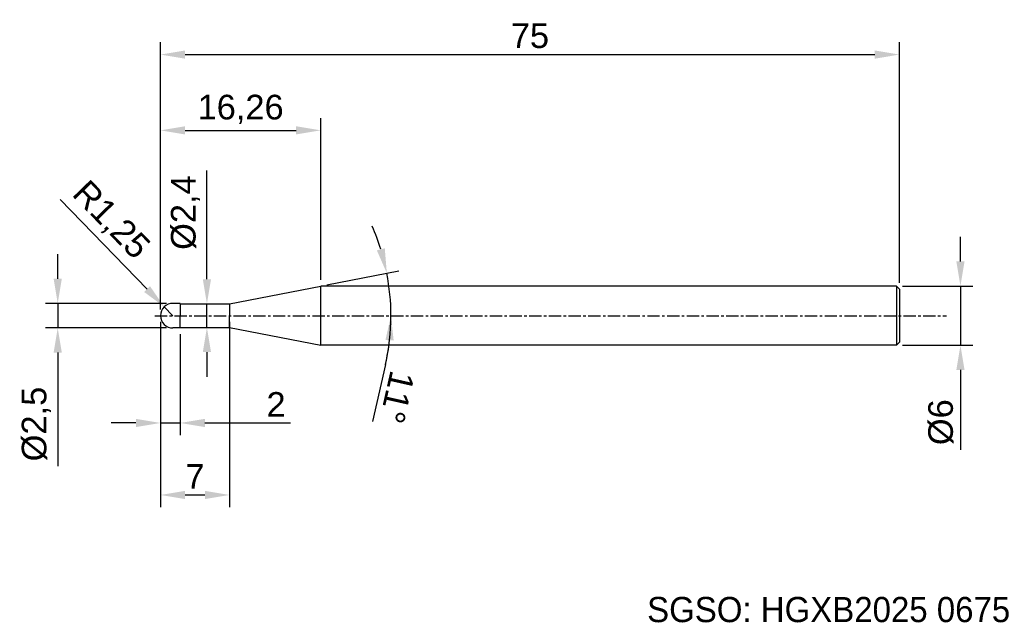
# Model space of a CAD drawing. Header units: millimetres. Extents: x 7845.8 to 7945.7, y 6080.9 to 6142.
import ezdxf
from ezdxf.enums import TextEntityAlignment as Align

# ---------------------------------------------------------------- set-up
doc = ezdxf.new("R2010")
doc.units = ezdxf.units.MM
doc.linetypes.add('CENTER', pattern=[2, 1.25, -0.25, 0.25, -0.25])
for name, color, linetype, lineweight in [('SK1', 4, 'Continuous', 25), ('SK4', 2, 'Continuous', 25), ('SK6', 5, 'Continuous', 25)]:
    doc.layers.add(name, color=color, linetype=linetype, lineweight=lineweight)
doc.styles.add('MS PGothic', font='txt')
doc.styles.get("Standard").update_dxf_attribs({"font": 'arial.ttf'})
doc.dimstyles.new('ISO-25', dxfattribs={"dimtxt": 2.5, "dimasz": 2.5, "dimexe": 1.25, "dimexo": 0.625, "dimtad": 1, "dimtxsty": 'Standard', "dimcen": 2.5, "dimadec": 0, "dimazin": 0, "dimtfac": 1, "dimtmove": 0, "dimatfit": 3, "dimfxl": 1, "dimarcsym": 0})

# ---------------------------------------------------------------- blocks, each defined once
blk = doc.blocks.new('*D86')
at = {"color": 0, "linetype": 'ByBlock', "lineweight": -2, "transparency": 16777216}
for p, q in [((7941.258, 6117.481), (7941.258, 6119.981)), ((7935.381, 6114.981), (7942.508, 6114.981)), ((7941.258, 6114.981), (7941.258, 6108.981)), ((7935.381, 6108.981), (7942.508, 6108.981)), ((7941.258, 6106.481), (7941.258, 6098.374))]:
    blk.add_line(p, q, dxfattribs=at)
at = {"color": 0, "linetype": 'ByBlock', "transparency": 16777216}
for points in [[(7940.841, 6117.481), (7941.674, 6117.481), (7941.258, 6114.981)], [(7940.841, 6106.481), (7941.674, 6106.481), (7941.258, 6108.981)]]:
    blk.add_solid(points, dxfattribs=at)
at = {"layer": 'Defpoints', "color": 0, "linetype": 'ByBlock', "transparency": 16777216}
for p in [(7934.756, 6114.981), (7934.756, 6108.981), (7941.258, 6108.981)]:
    blk.add_point(p, dxfattribs=at)
at = {"color": 0, "linetype": 'ByBlock', "transparency": 16777216, "insert": (7939.286, 6101.177), "char_height": 2.5, "attachment_point": 5, "rotation": 90}
blk.add_mtext('{\\fArial|b0|i0|c134|p34;%%C}6', dxfattribs=at)
blk = doc.blocks.new('*D87')
at = {"color": 0, "linetype": 'ByBlock', "lineweight": -2, "transparency": 16777216}
for p, q in [((7860.056, 6112.606), (7860.056, 6139.713)), ((7935.056, 6115.306), (7935.056, 6139.713)), ((7862.556, 6138.463), (7932.556, 6138.463))]:
    blk.add_line(p, q, dxfattribs=at)
at = {"color": 0, "linetype": 'ByBlock', "transparency": 16777216}
for points in [[(7862.556, 6138.879), (7862.556, 6138.046), (7860.056, 6138.463)], [(7932.556, 6138.879), (7932.556, 6138.046), (7935.056, 6138.463)]]:
    blk.add_solid(points, dxfattribs=at)
at = {"layer": 'Defpoints', "color": 0, "linetype": 'ByBlock', "transparency": 16777216}
for p in [(7935.056, 6138.463), (7935.056, 6114.681), (7860.056, 6111.981)]:
    blk.add_point(p, dxfattribs=at)
at = {"color": 0, "linetype": 'ByBlock', "transparency": 16777216, "insert": (7897.556, 6140.359), "char_height": 2.5, "attachment_point": 5}
blk.add_mtext('75', dxfattribs=at)
blk = doc.blocks.new('*D84')
at = {"color": 0, "linetype": 'ByBlock', "lineweight": -2, "transparency": 16777216}
for p, q in [((7860.056, 6112.606), (7860.056, 6132.027)), ((7876.316, 6115.606), (7876.316, 6132.027)), ((7862.556, 6130.777), (7873.816, 6130.777))]:
    blk.add_line(p, q, dxfattribs=at)
at = {"color": 0, "linetype": 'ByBlock', "transparency": 16777216}
for points in [[(7862.556, 6131.194), (7862.556, 6130.361), (7860.056, 6130.777)], [(7873.816, 6131.194), (7873.816, 6130.361), (7876.316, 6130.777)]]:
    blk.add_solid(points, dxfattribs=at)
at = {"layer": 'Defpoints', "color": 0, "linetype": 'ByBlock', "transparency": 16777216}
for p in [(7876.316, 6130.777), (7876.316, 6114.981), (7860.056, 6111.981)]:
    blk.add_point(p, dxfattribs=at)
at = {"color": 0, "linetype": 'ByBlock', "transparency": 16777216, "insert": (7868.186, 6132.905), "char_height": 2.5, "attachment_point": 5}
blk.add_mtext('16,26', dxfattribs=at)
blk = doc.blocks.new('*D88')
at = {"color": 0, "linetype": 'ByBlock', "lineweight": -2, "transparency": 16777216}
for p, q in [((7849.883, 6123.756), (7858.695, 6114.673)), ((7861.306, 6111.981), (7860.435, 6112.878))]:
    blk.add_line(p, q, dxfattribs=at)
at = {"color": 0, "linetype": 'ByBlock', "transparency": 16777216}
blk.add_solid([(7858.994, 6114.963), (7858.396, 6114.382), (7860.435, 6112.878)], dxfattribs=at)
at = {"layer": 'Defpoints', "color": 0, "linetype": 'ByBlock', "transparency": 16777216}
for p in [(7860.435, 6112.878), (7861.306, 6111.981)]:
    blk.add_point(p, dxfattribs=at)
at = {"color": 0, "linetype": 'ByBlock', "transparency": 16777216, "insert": (7854.946, 6121.593), "char_height": 2.5, "attachment_point": 5, "rotation": 314.12969}
blk.add_mtext('R1,25', dxfattribs=at)
blk = doc.blocks.new('*D89')
at = {"color": 0, "linetype": 'ByBlock', "lineweight": -2, "transparency": 16777216}
for p, q in [((7849.62, 6115.731), (7849.62, 6118.231)), ((7860.681, 6113.231), (7848.37, 6113.231)), ((7849.62, 6113.231), (7849.62, 6110.731)), ((7860.681, 6110.731), (7848.37, 6110.731)), ((7849.62, 6108.231), (7849.62, 6096.721))]:
    blk.add_line(p, q, dxfattribs=at)
at = {"color": 0, "linetype": 'ByBlock', "transparency": 16777216}
for points in [[(7849.203, 6115.731), (7850.037, 6115.731), (7849.62, 6113.231)], [(7849.203, 6108.231), (7850.037, 6108.231), (7849.62, 6110.731)]]:
    blk.add_solid(points, dxfattribs=at)
at = {"layer": 'Defpoints', "color": 0, "linetype": 'ByBlock', "transparency": 16777216}
for p in [(7849.62, 6113.231), (7861.306, 6113.231), (7861.306, 6110.731)]:
    blk.add_point(p, dxfattribs=at)
at = {"color": 0, "linetype": 'ByBlock', "transparency": 16777216, "insert": (7847.452, 6100.991), "char_height": 2.5, "attachment_point": 5, "rotation": 90}
blk.add_mtext('%%C2,5', dxfattribs=at)
blk = doc.blocks.new('*D90')
at = {"color": 0, "linetype": 'ByBlock', "lineweight": -2, "transparency": 16777216}
for p, q in [((7860.056, 6111.356), (7860.056, 6092.546)), ((7867.056, 6111.356), (7867.056, 6092.546)), ((7862.556, 6093.796), (7864.556, 6093.796))]:
    blk.add_line(p, q, dxfattribs=at)
at = {"color": 0, "linetype": 'ByBlock', "transparency": 16777216}
for points in [[(7862.556, 6094.213), (7862.556, 6093.38), (7860.056, 6093.796)], [(7864.556, 6094.213), (7864.556, 6093.38), (7867.056, 6093.796)]]:
    blk.add_solid(points, dxfattribs=at)
at = {"layer": 'Defpoints', "color": 0, "linetype": 'ByBlock', "transparency": 16777216}
for p in [(7860.056, 6111.981), (7867.056, 6111.981), (7867.056, 6093.796)]:
    blk.add_point(p, dxfattribs=at)
at = {"color": 0, "linetype": 'ByBlock', "transparency": 16777216, "insert": (7863.556, 6095.671), "char_height": 2.5, "attachment_point": 5}
blk.add_mtext('7', dxfattribs=at)
blk = doc.blocks.new('*D85')
at = {"color": 0, "linetype": 'ByBlock', "lineweight": -2, "transparency": 16777216}
for p, q in [((7864.765, 6115.681), (7864.765, 6126.692)), ((7864.763, 6113.181), (7866.015, 6113.181)), ((7864.765, 6110.781), (7864.765, 6113.181)), ((7864.313, 6110.781), (7866.015, 6110.781)), ((7864.765, 6108.281), (7864.765, 6105.781))]:
    blk.add_line(p, q, dxfattribs=at)
at = {"color": 0, "linetype": 'ByBlock', "transparency": 16777216}
for points in [[(7864.348, 6115.681), (7865.182, 6115.681), (7864.765, 6113.181)], [(7864.348, 6108.281), (7865.182, 6108.281), (7864.765, 6110.781)]]:
    blk.add_solid(points, dxfattribs=at)
at = {"layer": 'Defpoints', "color": 0, "linetype": 'ByBlock', "transparency": 16777216}
for p in [(7864.138, 6113.181), (7864.765, 6113.181), (7863.688, 6110.781)]:
    blk.add_point(p, dxfattribs=at)
at = {"color": 0, "linetype": 'ByBlock', "transparency": 16777216, "insert": (7862.597, 6122.437), "char_height": 2.5, "attachment_point": 5, "rotation": 90}
blk.add_mtext('%%C2,4', dxfattribs=at)
blk = doc.blocks.new('*D91')
at = {"color": 0, "linetype": 'ByBlock', "lineweight": -2, "transparency": 16777216}
for p, q in [((7860.056, 6110.106), (7860.056, 6099.847)), ((7862.056, 6110.106), (7862.056, 6099.847)), ((7857.556, 6101.097), (7855.056, 6101.097)), ((7860.056, 6101.097), (7862.056, 6101.097)), ((7864.556, 6101.097), (7873.237, 6101.097))]:
    blk.add_line(p, q, dxfattribs=at)
at = {"color": 0, "linetype": 'ByBlock', "transparency": 16777216}
for points in [[(7857.556, 6101.514), (7857.556, 6100.681), (7860.056, 6101.097)], [(7864.556, 6101.514), (7864.556, 6100.681), (7862.056, 6101.097)]]:
    blk.add_solid(points, dxfattribs=at)
at = {"layer": 'Defpoints', "color": 0, "linetype": 'ByBlock', "transparency": 16777216}
for p in [(7860.056, 6110.731), (7862.056, 6110.731), (7860.056, 6101.097)]:
    blk.add_point(p, dxfattribs=at)
at = {"color": 0, "linetype": 'ByBlock', "transparency": 16777216, "insert": (7871.784, 6102.977), "char_height": 2.5, "attachment_point": 5}
blk.add_mtext('2', dxfattribs=at)
blk = doc.blocks.new('*D92')
at = {"color": 0, "linetype": 'ByBlock', "lineweight": -2, "transparency": 16777216}
for p, q in [((7876.93, 6115.1), (7884.259, 6116.525)), ((7882.892, 6107.012), (7881.589, 6101.238))]:
    blk.add_line(p, q, dxfattribs=at)
for start, end in [(17.3514, 23.70279), (0, 11), (347.27759, 0), (347.29721, 353.6486)]:
    blk.add_arc((7860.882, 6111.981), 22.564, start, end, dxfattribs=at)
at = {"color": 0, "linetype": 'ByBlock', "transparency": 16777216}
for points in [[(7882.823, 6118.812), (7882.016, 6118.608), (7883.032, 6116.286)], [(7882.892, 6109.508), (7883.724, 6109.462), (7883.446, 6111.981)]]:
    blk.add_solid(points, dxfattribs=at)
at = {"layer": 'Defpoints', "color": 0, "linetype": 'ByBlock', "transparency": 16777216}
for p in [(7876.316, 6114.981), (7883.262, 6114.861), (7867.056, 6113.181), (7859.475, 6111.981), (7939.831, 6111.981)]:
    blk.add_point(p, dxfattribs=at)
at = {"color": 0, "linetype": 'ByBlock', "transparency": 16777216, "insert": (7884.075, 6103.711), "char_height": 2.5, "attachment_point": 5, "rotation": 257.27759}
blk.add_mtext('11°', dxfattribs=at)

msp = doc.modelspace()

# ---------------------------------------------------------------- linework, layer by layer
at = {"color": 4, "linetype": 'ByBlock'}
for p, q in [((7867.0558, 6113.181), (7876.316, 6114.98099)), ((7876.316, 6108.98099), (7876.316, 6114.98099)), ((7862.05581, 6113.231), (7861.30581, 6113.231)), ((7862.05581, 6113.231), (7862.05581, 6111.981)), ((7862.05581, 6113.181), (7867.0558, 6113.181)), ((7867.0558, 6113.181), (7867.0558, 6111.981)), ((7862.05581, 6110.731), (7862.05581, 6111.981)), ((7867.0558, 6110.781), (7867.0558, 6111.98099)), ((7862.05581, 6110.731), (7861.30581, 6110.731)), ((7862.05581, 6110.781), (7867.0558, 6110.781)), ((7867.0558, 6110.781), (7876.316, 6108.98099))]:
    msp.add_line(p, q, dxfattribs=at)
at = {"layer": 'SK1', "linetype": 'Continuous'}
for p, q in [((7934.75581, 6114.98099), (7876.316, 6114.98099)), ((7934.75581, 6114.98099), (7935.05581, 6114.68099)), ((7934.75581, 6114.98099), (7934.75581, 6108.98099)), ((7935.05581, 6114.68099), (7935.05581, 6109.28099)), ((7934.75581, 6108.98099), (7876.316, 6108.98099)), ((7935.05581, 6109.28099), (7934.75581, 6108.98099))]:
    msp.add_line(p, q, dxfattribs=at)
at = {"layer": 'SK1', "color": 4, "linetype": 'Continuous'}
for centre, start, end in [((7861.30581, 6111.981), 90, 180.0000272), ((7861.30581, 6111.98099), 179.9999728, 270)]:
    msp.add_arc(centre, 1.25, start, end, dxfattribs=at)
at = {"layer": 'SK4', "linetype": 'CENTER'}
msp.add_line((7859.47518, 6111.98099), (7939.83108, 6111.98099), dxfattribs=at)

# ---------------------------------------------------------------- texts
at = {"layer": 'SK6', "color": 5, "linetype": 'Continuous', "style": 'MS PGothic'}
msp.add_text('SGSO: HGXB2025 0675', height=2.559612, dxfattribs=at).set_placement((7909.45286, 6080.12779), align=Align.BOTTOM_LEFT)

# ---------------------------------------------------------------- dimensions: what is measured, and where the dimension line sits
at = {"linetype": 'ByBlock'}
for base, p1, p2, picture, middle in [((7935.05581, 6138.46282), (7860.05581, 6111.981), (7935.05581, 6114.68099), '*D87', (7897.55581, 6140.35914)), ((7876.316, 6130.77743), (7860.05581, 6111.98099), (7876.316, 6114.98099), '*D84', (7868.18591, 6132.90482)), ((7867.0558, 6093.79628), (7860.05581, 6111.981), (7867.0558, 6111.98099), '*D90', (7863.55581, 6095.67128))]:
    dim = msp.add_linear_dim(base=base, p1=p1, p2=p2, dimstyle='ISO-25', dxfattribs=at)
    dim.commit()
    dim.dimension.update_dxf_attribs({"geometry": picture, "text_midpoint": middle})
dim = msp.add_radius_dim(center=(7861.30581, 6111.981), mpoint=(7860.43546, 6112.8782), dimstyle='ISO-25', dxfattribs=at)
dim.commit()
dim.dimension.update_dxf_attribs({"geometry": '*D88', "text_midpoint": (7854.94555, 6121.59282)})
dim = msp.add_linear_dim(base=(7864.76507, 6113.181), p1=(7863.68839, 6110.781), p2=(7864.13815, 6113.181), angle=90, text='%%C<>', dimstyle='ISO-25', override={"dimdec": 4}, dxfattribs=at)
dim.commit()
dim.dimension.update_dxf_attribs({"geometry": '*D85', "text_midpoint": (7862.59676, 6122.43662)})
dim = msp.add_angular_dim_2l(base=(7883.26175, 6114.8611), line1=((7867.0558, 6113.181), (7876.316, 6114.98099)), line2=((7859.47518, 6111.98099), (7939.83108, 6111.98099)), dimstyle='ISO-25', dxfattribs=at)
dim.commit()
dim.dimension.update_dxf_attribs({"geometry": '*D92', "text_midpoint": (7884.07451, 6103.7108)})
for base, p1, p2, text, picture, middle in [((7941.2578, 6108.98099), (7934.75581, 6114.98099), (7934.75581, 6108.98099), '{\\fArial|b0|i0|c134|p34;%%C}<>', '*D86', (7941.2578, 6101.17745)), ((7849.62004, 6113.231), (7861.30581, 6110.731), (7861.30581, 6113.231), '%%C<>', '*D89', (7849.62004, 6100.99149))]:
    dim = msp.add_linear_dim(base=base, p1=p1, p2=p2, angle=90, text=text, dimstyle='ISO-25', dxfattribs=at)
    dim.commit()
    dim.dimension.update_dxf_attribs({"geometry": picture, "text_midpoint": middle, "dimtype": 160})
dim = msp.add_linear_dim(base=(7860.05581, 6101.09729), p1=(7862.05581, 6110.731), p2=(7860.05581, 6110.731), dimstyle='ISO-25', dxfattribs=at)
dim.commit()
dim.dimension.update_dxf_attribs({"geometry": '*D91', "text_midpoint": (7871.78359, 6101.09729), "dimtype": 160})

doc.saveas('drawing.dxf')
